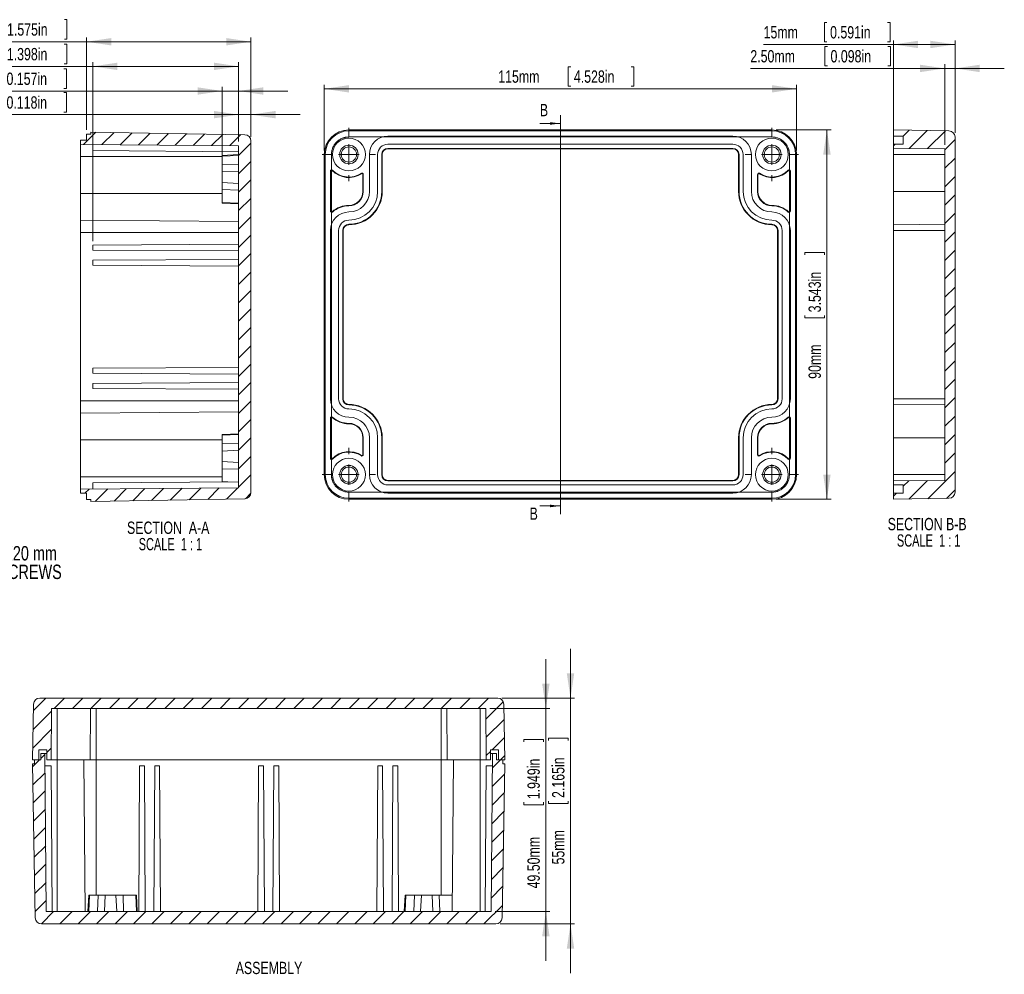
# Model space of a CAD drawing. Header units: millimetres. Extents: x 8 to 427, y 37 to 274.
# Tile 4 of 4: x 187 to 427, y 41 to 274. Entities that reach past the tile are written whole.
import ezdxf

# ---------------------------------------------------------------- set-up
doc = ezdxf.new("R2010")
doc.units = ezdxf.units.MM
doc.styles.add('SLDTEXTSTYLE1', font='TXT', dxfattribs={"width": 0.75})
doc.styles.add('SLDTEXTSTYLE3', font='TXT', dxfattribs={"width": 0.666667})
doc.dimstyles.new('SLDDIMSTYLE0', dxfattribs={"dimtxt": 3, "dimasz": 6, "dimexe": 0, "dimexo": 0.0625, "dimgap": 0.75, "dimtad": 1, "dimrnd": 1e-09, "dimzin": 12, "dimdsep": 46, "dimtxsty": 'SLDTEXTSTYLE1', "dimsah": 1, "dimcen": 0.09, "dimadec": 0, "dimazin": 3, "dimtfac": 1, "dimtofl": 0, "dimtmove": 0, "dimatfit": 3, "dimfxl": 1, "dimfrac": 2, "dimtolj": 1, "dimtzin": 12, "dimarcsym": 0})
doc.dimstyles.new('SLDDIMSTYLE1', dxfattribs={"dimtxt": 3, "dimasz": 6, "dimexe": 0, "dimexo": 0.0625, "dimgap": 0.75, "dimtad": 1, "dimrnd": 1e-09, "dimzin": 12, "dimdsep": 46, "dimtxsty": 'SLDTEXTSTYLE1', "dimsah": 1, "dimcen": 0.09, "dimadec": 0, "dimazin": 3, "dimtfac": 1, "dimtmove": 0, "dimatfit": 0, "dimfxl": 1, "dimfrac": 2, "dimtolj": 1, "dimtzin": 12, "dimarcsym": 0})
doc.dimstyles.new('SLDDIMSTYLE4', dxfattribs={"dimtxt": 3, "dimasz": 6, "dimexe": 0, "dimexo": 0.0625, "dimgap": 0.75, "dimtad": 1, "dimrnd": 1e-09, "dimzin": 4, "dimdsep": 46, "dimtxsty": 'SLDTEXTSTYLE1', "dimsah": 1, "dimcen": 0.09, "dimadec": 0, "dimazin": 1, "dimtfac": 1, "dimtofl": 0, "dimtmove": 0, "dimatfit": 3, "dimfxl": 1, "dimfrac": 2, "dimtolj": 1, "dimtzin": 12, "dimarcsym": 0})
doc.dimstyles.new('SLDDIMSTYLE5', dxfattribs={"dimtxt": 3, "dimasz": 6, "dimexe": 0, "dimexo": 0.0625, "dimgap": 0.75, "dimtad": 1, "dimrnd": 1e-09, "dimzin": 4, "dimdsep": 46, "dimtxsty": 'SLDTEXTSTYLE1', "dimsah": 1, "dimcen": 0.09, "dimadec": 0, "dimazin": 1, "dimtfac": 1, "dimtmove": 0, "dimatfit": 0, "dimfxl": 1, "dimfrac": 2, "dimtolj": 1, "dimtzin": 12, "dimarcsym": 0})

# ---------------------------------------------------------------- blocks, each defined once
blk = doc.blocks.new('SW_NOTE_0')
at = {"color": 0, "linetype": 'Continuous', "lineweight": 0, "char_height": 3.5, "attachment_point": 1, "style": 'SLDTEXTSTYLE1'}
for s, insert in [('FOUR(4) M4X20 mm', (0.54, 1.83)), ('PAN HEAD SCREWS', (0.54, -2.7))]:
    blk.add_mtext(s, dxfattribs=dict(at, insert=insert))
blk = doc.blocks.new('_D_12')
at = {"color": 7, "linetype": 'Continuous', "lineweight": 0, "transparency": 16777216}
for p, q in [((321.42, 262.12), (320.82, 262.12)), ((320.82, 262.12), (320.82, 257.36)), ((336.16, 262.12), (336.77, 262.12)), ((336.77, 262.12), (336.77, 257.36)), ((261.41, 241.75), (261.41, 257.75)), ((261.41, 256.75), (376.41, 256.75)), ((320.82, 257.36), (321.42, 257.36)), ((336.77, 257.36), (336.16, 257.36)), ((376.41, 241.75), (376.41, 257.75))]:
    blk.add_line(p, q, dxfattribs=at)
for points in [[(261.41, 256.75), (267.41, 255.85), (267.41, 257.65)], [(376.41, 256.75), (370.41, 257.65), (370.41, 255.85)]]:
    blk.add_solid(points, dxfattribs=at)
at = {"color": 7, "linetype": 'Continuous', "lineweight": 0, "transparency": 16777216, "char_height": 3, "attachment_point": 1, "style": 'SLDTEXTSTYLE1'}
for s, insert in [('4.528in', (322.19, 261.23, -17.88)), ('115mm', (303.77, 261.23, -17.88))]:
    blk.add_mtext(s, dxfattribs=dict(at, insert=insert))
blk = doc.blocks.new('_D_13')
at = {"color": 7, "linetype": 'Continuous', "lineweight": 0, "transparency": 16777216}
for p, q in [((371.41, 246.75), (384.81, 246.75)), ((383.81, 246.75), (383.81, 156.75)), ((378.44, 216.27), (378.44, 216.88)), ((378.44, 216.88), (383.2, 216.88)), ((383.2, 216.88), (383.2, 216.27)), ((378.44, 201.54), (378.44, 200.93)), ((383.2, 200.93), (383.2, 201.54)), ((378.44, 200.93), (383.2, 200.93)), ((371.41, 156.75), (384.81, 156.75))]:
    blk.add_line(p, q, dxfattribs=at)
for points in [[(383.81, 246.75), (382.91, 240.75), (384.71, 240.75)], [(383.81, 156.75), (384.71, 162.75), (382.91, 162.75)]]:
    blk.add_solid(points, dxfattribs=at)
at = {"color": 7, "linetype": 'Continuous', "lineweight": 0, "transparency": 16777216, "char_height": 3, "attachment_point": 1, "rotation": 90, "style": 'SLDTEXTSTYLE1'}
for s, insert in [('3.543in', (379.34, 202.3, -17.88)), ('90mm', (379.34, 186.1, -17.88))]:
    blk.add_mtext(s, dxfattribs=dict(at, insert=insert))
blk = doc.blocks.new('SW_CENTERMARKSYMBOL_24')
at = {"color": 0, "linetype": 'Continuous', "lineweight": 0}
for p, q in [((0, 5), (0, 6.5)), ((0, 0), (0, 2.5)), ((0, 0), (-2.5, 0)), ((0, 0), (0, -2.5)), ((0, 0), (2.5, 0)), ((5, 0), (6.5, 0)), ((-5, 0), (-6.5, 0)), ((0, -5), (0, -6.5))]:
    blk.add_line(p, q, dxfattribs=at)
blk = doc.blocks.new('SW_CENTERMARKSYMBOL_25')
at = {"color": 0, "linetype": 'Continuous', "lineweight": 0}
for p, q in [((0, 5), (0, 6.5)), ((0, 0), (0, 2.5)), ((-5, 0), (-6.5, 0)), ((0, 0), (-2.5, 0)), ((0, 0), (0, -2.5)), ((0, 0), (2.5, 0)), ((5, 0), (6.5, 0)), ((0, -5), (0, -6.5))]:
    blk.add_line(p, q, dxfattribs=at)
blk = doc.blocks.new('SW_CENTERMARKSYMBOL_26')
at = {"color": 0, "linetype": 'Continuous', "lineweight": 0}
for p, q in [((0, 5), (0, 6.5)), ((0, 0), (0, 2.5)), ((-5, 0), (-6.5, 0)), ((0, 0), (-2.5, 0)), ((0, 0), (0, -2.5)), ((0, 0), (2.5, 0)), ((5, 0), (6.5, 0)), ((0, -5), (0, -6.5))]:
    blk.add_line(p, q, dxfattribs=at)
blk = doc.blocks.new('SW_CENTERMARKSYMBOL_27')
at = {"color": 0, "linetype": 'Continuous', "lineweight": 0}
for p, q in [((0, 5), (0, 6.5)), ((0, 0), (0, 2.5)), ((0, 0), (-2.5, 0)), ((0, 0), (0, -2.5)), ((0, 0), (2.5, 0)), ((5, 0), (6.5, 0)), ((-5, 0), (-6.5, 0)), ((0, -5), (0, -6.5))]:
    blk.add_line(p, q, dxfattribs=at)
blk = doc.blocks.new('_D_14')
at = {"color": 7, "linetype": 'Continuous', "lineweight": 0, "transparency": 16777216}
for p, q in [((183.27, 261.6), (182.66, 261.6)), ((182.66, 261.6), (182.66, 256.83)), ((198.01, 261.6), (198.62, 261.6)), ((198.62, 261.6), (198.62, 256.83)), ((182.66, 256.83), (183.27, 256.83)), ((198.62, 256.83), (198.01, 256.83)), ((236.54, 234.93), (236.54, 257.22)), ((240.54, 243.89), (240.54, 257.22)), ((236.54, 256.22), (170.05, 256.22)), ((236.54, 256.22), (240.54, 256.22)), ((240.54, 256.22), (252.54, 256.22))]:
    blk.add_line(p, q, dxfattribs=at)
for points in [[(236.54, 256.22), (230.54, 257.12), (230.54, 255.32)], [(240.54, 256.22), (246.54, 255.32), (246.54, 257.12)]]:
    blk.add_solid(points, dxfattribs=at)
at = {"color": 7, "linetype": 'Continuous', "lineweight": 0, "transparency": 16777216, "char_height": 3, "attachment_point": 1, "style": 'SLDTEXTSTYLE1'}
for s, insert in [('4mm', (170.05, 260.7, -2459.4)), ('0.157in', (184.03, 260.7, -2459.4))]:
    blk.add_mtext(s, dxfattribs=dict(at, insert=insert))
blk = doc.blocks.new('_D_15')
at = {"color": 7, "linetype": 'Continuous', "lineweight": 0, "transparency": 16777216}
for p, q in [((183.39, 273.6), (182.78, 273.6)), ((182.78, 273.6), (182.78, 268.83)), ((198.12, 273.6), (198.73, 273.6)), ((198.73, 273.6), (198.73, 268.83)), ((182.78, 268.83), (183.39, 268.83)), ((198.73, 268.83), (198.12, 268.83)), ((203.54, 246.72), (203.54, 269.22)), ((243.54, 245.07), (243.54, 269.22)), ((203.54, 268.22), (167.95, 268.22)), ((203.54, 268.22), (243.54, 268.22))]:
    blk.add_line(p, q, dxfattribs=at)
for points in [[(203.54, 268.22), (209.54, 267.32), (209.54, 269.12)], [(243.54, 268.22), (237.54, 269.12), (237.54, 267.32)]]:
    blk.add_solid(points, dxfattribs=at)
at = {"color": 7, "linetype": 'Continuous', "lineweight": 0, "transparency": 16777216, "char_height": 3, "attachment_point": 1, "style": 'SLDTEXTSTYLE1'}
for s, insert in [('40mm', (167.95, 272.7, -2459.4)), ('1.575in', (184.15, 272.7, -2459.4))]:
    blk.add_mtext(s, dxfattribs=dict(at, insert=insert))
blk = doc.blocks.new('_D_16')
at = {"color": 7, "linetype": 'Continuous', "lineweight": 0, "transparency": 16777216}
for p, q in [((183.27, 255.83), (182.66, 255.83)), ((182.66, 255.83), (182.66, 251.07)), ((198.01, 255.83), (198.62, 255.83)), ((198.62, 255.83), (198.62, 251.07)), ((240.54, 250.46), (170.05, 250.46)), ((182.66, 251.07), (183.27, 251.07)), ((198.62, 251.07), (198.01, 251.07)), ((240.54, 243.89), (240.54, 251.46)), ((240.54, 250.46), (243.54, 250.46)), ((243.54, 245.07), (243.54, 251.46)), ((243.54, 250.46), (255.54, 250.46))]:
    blk.add_line(p, q, dxfattribs=at)
for points in [[(240.54, 250.46), (234.54, 251.36), (234.54, 249.56)], [(243.54, 250.46), (249.54, 249.56), (249.54, 251.36)]]:
    blk.add_solid(points, dxfattribs=at)
at = {"color": 7, "linetype": 'Continuous', "lineweight": 0, "transparency": 16777216, "char_height": 3, "attachment_point": 1, "style": 'SLDTEXTSTYLE1'}
for s, insert in [('3mm', (170.05, 254.93, -2459.4)), ('0.118in', (184.03, 254.93, -2459.4))]:
    blk.add_mtext(s, dxfattribs=dict(at, insert=insert))
blk = doc.blocks.new('_D_17')
at = {"color": 7, "linetype": 'Continuous', "lineweight": 0, "transparency": 16777216}
for p, q in [((183.35, 267.6), (182.74, 267.6)), ((182.74, 267.6), (182.74, 262.83)), ((198.08, 267.6), (198.69, 267.6)), ((198.69, 267.6), (198.69, 262.83)), ((205.04, 262.22), (162.37, 262.22)), ((182.74, 262.83), (183.35, 262.83)), ((198.69, 262.83), (198.08, 262.83)), ((205.04, 219.67), (205.04, 263.22)), ((205.04, 262.22), (240.54, 262.22)), ((240.54, 243.89), (240.54, 263.22))]:
    blk.add_line(p, q, dxfattribs=at)
for points in [[(205.04, 262.22), (211.04, 261.32), (211.04, 263.12)], [(240.54, 262.22), (234.54, 263.12), (234.54, 261.32)]]:
    blk.add_solid(points, dxfattribs=at)
at = {"color": 7, "linetype": 'Continuous', "lineweight": 0, "transparency": 16777216, "char_height": 3, "attachment_point": 1, "style": 'SLDTEXTSTYLE1'}
for s, insert in [('35.50mm', (162.37, 266.7, -2459.4)), ('1.398in', (184.11, 266.7, -2459.4))]:
    blk.add_mtext(s, dxfattribs=dict(at, insert=insert))
blk = doc.blocks.new('SW_NOTE_1')
at = {"color": 0, "linetype": 'Continuous', "lineweight": 0, "char_height": 3, "attachment_point": 2}
for s, insert, style in [('SECTION  A-A', (12.7, 3.87), 'SLDTEXTSTYLE1'), ('SCALE  1 : 1', (13.24, -0.13), 'SLDTEXTSTYLE3')]:
    blk.add_mtext(s, dxfattribs=dict(at, insert=insert, style=style))
blk = doc.blocks.new('_D_18')
at = {"color": 7, "linetype": 'Continuous', "lineweight": 0, "transparency": 16777216}
for p, q in [((383.82, 272.93), (383.21, 272.93)), ((383.21, 272.93), (383.21, 268.17)), ((398.56, 272.93), (399.17, 272.93)), ((399.17, 272.93), (399.17, 268.17)), ((400.01, 244.25), (400.01, 268.56)), ((415.01, 246.02), (415.01, 268.56)), ((400.01, 267.56), (368.39, 267.56)), ((383.21, 268.17), (383.82, 268.17)), ((399.17, 268.17), (398.56, 268.17)), ((400.01, 267.56), (415.01, 267.56))]:
    blk.add_line(p, q, dxfattribs=at)
for points in [[(400.01, 267.56), (406.01, 266.66), (406.01, 268.46)], [(415.01, 267.56), (409.01, 268.46), (409.01, 266.66)]]:
    blk.add_solid(points, dxfattribs=at)
at = {"color": 7, "linetype": 'Continuous', "lineweight": 0, "transparency": 16777216, "char_height": 3, "attachment_point": 1, "style": 'SLDTEXTSTYLE1'}
for s, insert in [('15mm', (368.39, 272.03, 2517.1)), ('0.591in', (384.58, 272.03, 2517.1))]:
    blk.add_mtext(s, dxfattribs=dict(at, insert=insert))
blk = doc.blocks.new('_D_19')
at = {"color": 7, "linetype": 'Continuous', "lineweight": 0, "transparency": 16777216}
for p, q in [((383.93, 267.09), (383.32, 267.09)), ((383.32, 267.09), (383.32, 262.33)), ((398.66, 267.09), (399.27, 267.09)), ((399.27, 267.09), (399.27, 262.33)), ((412.51, 261.72), (365.16, 261.72)), ((383.32, 262.33), (383.93, 262.33)), ((399.27, 262.33), (398.66, 262.33)), ((412.51, 243.14), (412.51, 262.72)), ((412.51, 261.72), (415.01, 261.72)), ((415.01, 246.02), (415.01, 262.72)), ((415.01, 261.72), (427.01, 261.72))]:
    blk.add_line(p, q, dxfattribs=at)
for points in [[(412.51, 261.72), (406.51, 262.62), (406.51, 260.82)], [(415.01, 261.72), (421.01, 260.82), (421.01, 262.62)]]:
    blk.add_solid(points, dxfattribs=at)
at = {"color": 7, "linetype": 'Continuous', "lineweight": 0, "transparency": 16777216, "char_height": 3, "attachment_point": 1, "style": 'SLDTEXTSTYLE1'}
for s, insert in [('2.50mm', (365.16, 266.19, 2517.1)), ('0.098in', (384.69, 266.19, 2517.1))]:
    blk.add_mtext(s, dxfattribs=dict(at, insert=insert))
blk = doc.blocks.new('SW_NOTE_2')
at = {"color": 0, "linetype": 'Continuous', "lineweight": 0, "char_height": 3, "attachment_point": 2}
for s, insert, style in [('SECTION B-B', (11.67, 3.87), 'SLDTEXTSTYLE1'), ('SCALE  1 : 1', (12.03, -0.13), 'SLDTEXTSTYLE3')]:
    blk.add_mtext(s, dxfattribs=dict(at, insert=insert, style=style))
blk = doc.blocks.new('_D_20')
at = {"color": 7, "linetype": 'Continuous', "lineweight": 0, "transparency": 16777216}
for p, q in [((321.37, 108.31), (321.37, 120.31)), ((304.63, 108.31), (322.37, 108.31)), ((321.37, 108.31), (321.37, 53.31)), ((316, 97.97), (316, 98.58)), ((316, 98.58), (320.76, 98.58)), ((320.76, 98.58), (320.76, 97.97)), ((316, 83.23), (316, 82.62)), ((316, 82.62), (320.76, 82.62)), ((320.76, 82.62), (320.76, 83.23)), ((304.21, 53.31), (322.37, 53.31)), ((321.37, 53.31), (321.37, 41.31))]:
    blk.add_line(p, q, dxfattribs=at)
for points in [[(321.37, 108.31), (322.27, 114.31), (320.47, 114.31)], [(321.37, 53.31), (320.47, 47.31), (322.27, 47.31)]]:
    blk.add_solid(points, dxfattribs=at)
at = {"color": 7, "linetype": 'Continuous', "lineweight": 0, "transparency": 16777216, "char_height": 3, "attachment_point": 1, "rotation": 90, "style": 'SLDTEXTSTYLE1'}
for s, insert in [('2.165in', (316.89, 83.99, -874.87)), ('55mm', (316.89, 67.79, -874.87))]:
    blk.add_mtext(s, dxfattribs=dict(at, insert=insert))
blk = doc.blocks.new('_D_21')
at = {"color": 7, "linetype": 'Continuous', "lineweight": 0, "transparency": 16777216}
for p, q in [((315.37, 105.81), (315.37, 117.81)), ((301.76, 105.81), (316.37, 105.81)), ((315.37, 105.81), (315.37, 56.31)), ((310, 97.66), (310, 98.27)), ((310, 98.27), (314.76, 98.27)), ((314.76, 98.27), (314.76, 97.66)), ((310, 82.93), (310, 82.32)), ((310, 82.32), (314.76, 82.32)), ((314.76, 82.32), (314.76, 82.93)), ((303.03, 56.31), (316.37, 56.31)), ((315.37, 56.31), (315.37, 44.31))]:
    blk.add_line(p, q, dxfattribs=at)
for points in [[(315.37, 105.81), (316.27, 111.81), (314.47, 111.81)], [(315.37, 56.31), (314.47, 50.31), (316.27, 50.31)]]:
    blk.add_solid(points, dxfattribs=at)
at = {"color": 7, "linetype": 'Continuous', "lineweight": 0, "transparency": 16777216, "char_height": 3, "attachment_point": 1, "rotation": 90, "style": 'SLDTEXTSTYLE1'}
for s, insert in [('1.949in', (310.89, 83.69, -874.87)), ('49.50mm', (310.89, 61.95, -874.87))]:
    blk.add_mtext(s, dxfattribs=dict(at, insert=insert))

msp = doc.modelspace()

# ---------------------------------------------------------------- hatches: boundary and pattern name
at = {"linetype": 'Continuous', "lineweight": 0}
h = msp.add_hatch(dxfattribs=at)
h.set_pattern_fill('ANSI31', style=0)
edge = h.paths.add_edge_path(flags=0)
edge.add_line((240.541, 242.888), (240.541, 159.56))
edge.add_line((240.541, 159.56), (202.041, 159.224))
edge.add_line((202.041, 159.224), (202.041, 158.224))
edge.add_line((202.041, 158.224), (203.541, 158.224))
edge.add_line((203.541, 158.224), (203.541, 156.724))
edge.add_line((203.541, 156.724), (204.541, 156.724))
edge.add_line((204.541, 156.724), (204.541, 156.224))
edge.add_line((204.541, 156.224), (242.067, 156.879))
edge.add_arc((242.041, 158.379), 1.5, 271, 360)
edge.add_line((243.541, 158.379), (243.541, 244.069))
edge.add_arc((242.041, 244.069), 1.5, 0, 89)
edge.add_line((242.067, 245.569), (204.541, 246.224))
edge.add_line((204.541, 246.224), (204.541, 245.724))
edge.add_line((204.541, 245.724), (203.541, 245.724))
edge.add_line((203.541, 245.724), (203.541, 244.224))
edge.add_line((203.541, 244.224), (202.041, 244.224))
edge.add_line((202.041, 244.224), (202.041, 243.224))
edge.add_line((202.041, 243.224), (240.541, 242.888))
h = msp.add_hatch(dxfattribs=at)
h.set_pattern_fill('ANSI31', style=0)
edge = h.paths.add_edge_path(flags=0)
edge.add_line((412.505, 242.143), (412.505, 161.361))
edge.add_line((412.505, 161.361), (400.005, 161.252))
edge.add_line((400.005, 161.252), (400.005, 160.252))
edge.add_line((400.005, 160.252), (402.405, 160.252))
edge.add_line((402.405, 160.252), (402.405, 158.252))
edge.add_line((402.405, 158.252), (400.005, 158.252))
edge.add_line((400.005, 158.252), (400.005, 156.752))
edge.add_line((400.005, 156.752), (413.531, 156.988))
edge.add_arc((413.505, 158.488), 1.5, 271, 360)
edge.add_line((415.005, 158.488), (415.005, 245.016))
edge.add_arc((413.505, 245.016), 1.5, 0, 89)
edge.add_line((413.531, 246.516), (400.005, 246.752))
edge.add_line((400.005, 246.752), (400.005, 245.252))
edge.add_line((400.005, 245.252), (402.405, 245.252))
edge.add_line((402.405, 245.252), (402.405, 243.252))
edge.add_line((402.405, 243.252), (400.005, 243.252))
edge.add_line((400.005, 243.252), (400.005, 242.252))
edge.add_line((400.005, 242.252), (412.505, 242.143))
h = msp.add_hatch(dxfattribs=at)
h.set_pattern_fill('ANSI31', style=0)
edge = h.paths.add_edge_path(flags=0)
edge.add_line((194.87, 93.314), (194.979, 105.814))
edge.add_line((194.979, 105.814), (300.761, 105.814))
edge.add_line((300.761, 105.814), (300.87, 93.314))
edge.add_line((300.87, 93.314), (301.87, 93.314))
edge.add_line((301.87, 93.314), (301.87, 95.714))
edge.add_line((301.87, 95.714), (303.87, 95.714))
edge.add_line((303.87, 95.714), (303.87, 93.314))
edge.add_line((303.87, 93.314), (305.37, 93.314))
edge.add_line((305.37, 93.314), (305.134, 106.841))
edge.add_arc((303.634, 106.814), 1.5, 1, 90)
edge.add_line((303.634, 108.314), (192.106, 108.314))
edge.add_arc((192.106, 106.814), 1.5, 90, 179)
edge.add_line((190.606, 106.841), (190.37, 93.314))
edge.add_line((190.37, 93.314), (191.87, 93.314))
edge.add_line((191.87, 93.314), (191.87, 95.714))
edge.add_line((191.87, 95.714), (193.87, 95.714))
edge.add_line((193.87, 95.714), (193.87, 93.314))
edge.add_line((193.87, 93.314), (194.87, 93.314))
h = msp.add_hatch(dxfattribs=at)
h.set_pattern_fill('ANSI31', style=0)
edge = h.paths.add_edge_path(flags=0)
edge.add_line((302.034, 56.314), (193.706, 56.314))
edge.add_line((193.706, 56.314), (193.37, 94.814))
edge.add_line((193.37, 94.814), (192.37, 94.814))
edge.add_line((192.37, 94.814), (192.37, 93.314))
edge.add_line((192.37, 93.314), (190.87, 93.314))
edge.add_line((190.87, 93.314), (190.87, 92.314))
edge.add_line((190.87, 92.314), (190.37, 92.314))
edge.add_line((190.37, 92.314), (191.025, 54.788))
edge.add_arc((192.524, 54.814), 1.5, 181, 270)
edge.add_line((192.524, 53.314), (303.215, 53.314))
edge.add_arc((303.215, 54.814), 1.5, 270, 359)
edge.add_line((304.715, 54.788), (305.37, 92.314))
edge.add_line((305.37, 92.314), (304.87, 92.314))
edge.add_line((304.87, 92.314), (304.87, 93.314))
edge.add_line((304.87, 93.314), (303.37, 93.314))
edge.add_line((303.37, 93.314), (303.37, 94.814))
edge.add_line((303.37, 94.814), (302.37, 94.814))
edge.add_line((302.37, 94.814), (302.034, 56.314))

# ---------------------------------------------------------------- linework, layer by layer
at = {"color": 7, "linetype": 'Continuous', "lineweight": 0}
for p, q in [((318.907, 250.311), (318.907, 153.131)), ((313.907, 248.311), (318.907, 248.311)), ((313.907, 155.131), (318.907, 155.131))]:
    msp.add_line(p, q, dxfattribs=at)
at = {"color": 7, "linetype": 'Continuous', "lineweight": 15}
for p, q in [((203.541, 244.224), (203.541, 245.724)), ((203.541, 245.724), (204.541, 245.724)), ((204.541, 245.724), (204.541, 246.224)), ((204.541, 246.224), (242.067, 245.569)), ((370.406, 246.752), (267.406, 246.752)), ((267.406, 246.516), (267.406, 246.752)), ((370.406, 246.516), (267.406, 246.516)), ((267.406, 245.016), (267.406, 246.516)), ((370.406, 245.016), (267.406, 245.016)), ((276.906, 245.252), (360.907, 245.252)), ((370.406, 246.516), (370.406, 246.752)), ((370.406, 245.016), (370.406, 246.516)), ((400.005, 245.252), (400.005, 246.752)), ((413.531, 246.516), (400.005, 246.752)), ((402.405, 245.252), (400.005, 245.252)), ((400.005, 245.252), (400.005, 243.252)), ((402.405, 243.252), (402.405, 245.252)), ((415.005, 158.488), (415.005, 245.016)), ((202.041, 243.224), (202.041, 244.224)), ((202.041, 244.224), (203.541, 244.224)), ((202.041, 243.224), (240.541, 242.888)), ((202.041, 240.224), (202.041, 243.224)), ((205.041, 241.724), (205.041, 243.198)), ((240.541, 159.56), (240.541, 242.888)), ((243.541, 158.378), (243.541, 244.069)), ((360.907, 243.252), (276.906, 243.252)), ((276.906, 242.252), (276.906, 242.143)), ((276.906, 242.252), (360.907, 242.252)), ((360.907, 242.252), (360.907, 242.143)), ((400.005, 242.252), (400.005, 243.252)), ((402.405, 243.252), (400.005, 243.252)), ((412.505, 242.143), (400.005, 242.252)), ((400.005, 242.252), (400.005, 240.752)), ((202.041, 231.224), (202.041, 240.224)), ((205.041, 241.724), (240.541, 241.414)), ((240.541, 240.724), (236.541, 240.514)), ((240.541, 240.515), (236.541, 240.354)), ((236.541, 240.514), (236.541, 240.354)), ((236.541, 240.354), (236.541, 238.251)), ((261.406, 240.752), (261.406, 162.752)), ((261.643, 240.752), (261.406, 240.752)), ((261.643, 240.752), (261.643, 162.752)), ((263.142, 240.752), (261.643, 240.752)), ((263.142, 240.752), (263.142, 162.752)), ((272.407, 231.752), (272.407, 240.752)), ((274.406, 240.752), (274.406, 231.752)), ((275.407, 231.752), (275.407, 240.752)), ((275.407, 240.752), (275.516, 240.752)), ((275.516, 231.752), (275.516, 240.752)), ((276.906, 242.143), (360.907, 242.143)), ((362.298, 240.752), (362.298, 231.752)), ((362.406, 240.752), (362.298, 240.752)), ((362.406, 240.752), (362.406, 231.752)), ((363.406, 231.752), (363.406, 240.752)), ((365.407, 240.752), (365.407, 231.752)), ((374.671, 240.752), (376.17, 240.752)), ((374.671, 162.752), (374.671, 240.752)), ((376.17, 240.752), (376.406, 240.752)), ((376.17, 162.752), (376.17, 240.752)), ((376.406, 162.752), (376.406, 240.752)), ((400.005, 240.752), (412.505, 240.752)), ((400.005, 240.752), (400.005, 231.752)), ((412.505, 161.361), (412.505, 242.143)), ((236.54, 237.474), (236.54, 232.974)), ((240.541, 238.386), (236.541, 238.251)), ((236.541, 238.251), (236.541, 236.514)), ((240.541, 236.724), (236.541, 236.514)), ((236.541, 236.514), (236.541, 233.933)), ((263.016, 236.752), (262.907, 236.752)), ((262.907, 226.948), (262.907, 236.752)), ((263.016, 226.948), (263.016, 236.752)), ((263.424, 236.959), (263.345, 236.883)), ((270.501, 236.074), (270.441, 236.165)), ((270.906, 235.914), (270.797, 235.914)), ((270.797, 235.914), (270.797, 231.752)), ((270.906, 235.914), (270.906, 231.752)), ((367.016, 235.914), (366.906, 235.914)), ((366.906, 231.752), (366.906, 235.914)), ((367.016, 231.752), (367.016, 235.914)), ((367.372, 236.165), (367.312, 236.074)), ((374.468, 236.883), (374.389, 236.959)), ((374.907, 236.752), (374.797, 236.752)), ((374.797, 236.752), (374.797, 226.948)), ((374.907, 236.752), (374.907, 226.948)), ((236.541, 233.933), (240.541, 233.724)), ((236.541, 233.933), (236.541, 232.197)), ((202.041, 224.724), (202.041, 231.224)), ((240.541, 232.061), (236.541, 232.197)), ((236.541, 232.197), (236.541, 229.067)), ((270.906, 231.752), (270.797, 231.752)), ((275.407, 231.752), (275.516, 231.752)), ((362.406, 231.752), (362.298, 231.752)), ((366.906, 231.752), (367.016, 231.752)), ((400.005, 231.752), (412.505, 231.752)), ((400.005, 231.752), (400.005, 223.752)), ((240.541, 228.899), (236.541, 229.067)), ((236.541, 229.067), (236.541, 228.933)), ((236.541, 228.933), (240.541, 228.724)), ((267.406, 228.252), (267.406, 228.361)), ((370.406, 228.252), (370.406, 228.361)), ((262.907, 226.948), (263.016, 226.948)), ((263.334, 226.805), (263.407, 226.724)), ((374.407, 226.724), (374.479, 226.805)), ((374.797, 226.948), (374.907, 226.948)), ((240.541, 224.388), (202.041, 224.724)), ((202.041, 221.724), (202.041, 224.724)), ((267.406, 223.752), (267.406, 223.643)), ((370.406, 223.752), (370.406, 223.643)), ((400.005, 223.752), (412.505, 223.643)), ((400.005, 223.752), (400.005, 222.252)), ((240.541, 221.724), (202.041, 221.724)), ((202.041, 180.724), (202.041, 221.724)), ((262.907, 181.252), (262.907, 222.252)), ((264.906, 222.252), (264.906, 181.252)), ((265.907, 181.252), (265.907, 222.252)), ((265.907, 222.252), (266.016, 222.252)), ((266.016, 181.252), (266.016, 222.252)), ((371.797, 222.252), (371.797, 181.252)), ((371.907, 222.252), (371.797, 222.252)), ((371.907, 222.252), (371.907, 181.252)), ((372.906, 181.252), (372.906, 222.252)), ((374.907, 222.252), (374.907, 181.252)), ((400.005, 222.252), (412.505, 222.252)), ((400.005, 222.252), (400.005, 181.252)), ((205.041, 218.674), (240.541, 218.874)), ((205.041, 217.474), (205.041, 218.674)), ((240.541, 217.274), (205.041, 217.474)), ((205.041, 214.974), (240.541, 215.174)), ((205.041, 213.774), (205.041, 214.974)), ((240.541, 213.574), (205.041, 213.774)), ((205.041, 188.674), (240.541, 188.874)), ((205.041, 187.474), (205.041, 188.674)), ((240.541, 187.274), (205.041, 187.474)), ((205.041, 184.974), (240.541, 185.174)), ((205.041, 183.774), (205.041, 184.974)), ((240.541, 183.574), (205.041, 183.774)), ((240.541, 180.724), (202.041, 180.724)), ((202.041, 177.724), (202.041, 180.724)), ((266.016, 181.252), (265.907, 181.252)), ((267.406, 179.752), (267.406, 179.861)), ((370.406, 179.752), (370.406, 179.861)), ((371.907, 181.252), (371.797, 181.252)), ((400.005, 181.252), (412.505, 181.252)), ((400.005, 181.252), (400.005, 179.752)), ((400.005, 179.752), (412.505, 179.861)), ((240.541, 178.06), (202.041, 177.724)), ((202.041, 171.224), (202.041, 177.724)), ((400.005, 179.752), (400.005, 171.752)), ((263.016, 176.556), (262.907, 176.556)), ((262.907, 166.752), (262.907, 176.556)), ((263.016, 166.752), (263.016, 176.556)), ((263.407, 176.78), (263.334, 176.698)), ((267.406, 175.252), (267.406, 175.143)), ((370.406, 175.252), (370.406, 175.143)), ((374.479, 176.698), (374.407, 176.78)), ((374.907, 176.556), (374.797, 176.556)), ((374.797, 176.556), (374.797, 166.752)), ((374.907, 176.556), (374.907, 166.752)), ((240.541, 172.724), (236.541, 172.514)), ((202.041, 162.224), (202.041, 171.224)), ((240.541, 172.515), (236.541, 172.354)), ((236.541, 172.514), (236.541, 172.354)), ((236.541, 172.354), (236.541, 170.251)), ((240.541, 170.386), (236.541, 170.251)), ((236.541, 170.251), (236.541, 168.514)), ((270.797, 171.752), (270.797, 167.589)), ((270.906, 171.752), (270.797, 171.752)), ((270.906, 171.752), (270.906, 167.589)), ((272.407, 162.752), (272.407, 171.752)), ((274.406, 171.752), (274.406, 162.752)), ((275.407, 162.752), (275.407, 171.752)), ((275.407, 171.752), (275.516, 171.752)), ((275.516, 162.752), (275.516, 171.752)), ((362.298, 171.752), (362.298, 162.752)), ((362.406, 171.752), (362.298, 171.752)), ((362.406, 171.752), (362.406, 162.752)), ((363.406, 162.752), (363.406, 171.752)), ((365.407, 171.752), (365.407, 162.752)), ((366.906, 167.589), (366.906, 171.752)), ((366.906, 171.752), (367.016, 171.752)), ((367.016, 167.589), (367.016, 171.752)), ((400.005, 171.752), (412.505, 171.752)), ((400.005, 171.752), (400.005, 162.752)), ((236.54, 169.474), (236.54, 164.974)), ((240.541, 168.724), (236.541, 168.514)), ((236.541, 168.514), (236.541, 165.933)), ((236.541, 165.933), (240.541, 165.724)), ((236.541, 165.933), (236.541, 164.197)), ((262.907, 166.752), (263.016, 166.752)), ((263.345, 166.62), (263.424, 166.545)), ((270.441, 167.339), (270.501, 167.43)), ((270.797, 167.589), (270.906, 167.589)), ((366.906, 167.589), (367.016, 167.589)), ((367.312, 167.43), (367.372, 167.339)), ((374.389, 166.545), (374.468, 166.62)), ((374.797, 166.752), (374.907, 166.752)), ((240.541, 164.061), (236.541, 164.197)), ((236.541, 164.197), (236.541, 161.067)), ((202.041, 159.224), (202.041, 162.224)), ((240.541, 161.034), (205.041, 160.724)), ((205.041, 160.724), (205.041, 159.25)), ((237.892, 161.01), (236.541, 161.067)), ((236.541, 161.067), (236.541, 160.999)), ((261.406, 162.752), (261.643, 162.752)), ((261.643, 162.752), (263.142, 162.752)), ((275.407, 162.752), (275.516, 162.752)), ((360.907, 161.361), (276.906, 161.361)), ((276.906, 161.252), (276.906, 161.361)), ((360.907, 161.252), (276.906, 161.252)), ((360.907, 161.252), (360.907, 161.361)), ((362.406, 162.752), (362.298, 162.752)), ((374.671, 162.752), (376.17, 162.752)), ((376.17, 162.752), (376.406, 162.752)), ((400.005, 162.752), (412.505, 162.752)), ((400.005, 162.752), (400.005, 161.252)), ((400.005, 161.252), (412.505, 161.361)), ((400.005, 160.252), (400.005, 161.252)), ((240.541, 159.56), (202.041, 159.224)), ((202.041, 158.224), (202.041, 159.224)), ((267.406, 158.488), (267.406, 156.988)), ((267.406, 158.488), (370.406, 158.488)), ((276.906, 160.252), (360.907, 160.252)), ((360.907, 158.252), (276.906, 158.252)), ((370.406, 158.488), (370.406, 156.988)), ((400.005, 160.252), (402.405, 160.252)), ((400.005, 160.252), (400.005, 158.252)), ((400.005, 156.752), (400.005, 158.252)), ((400.005, 158.252), (402.405, 158.252)), ((402.405, 158.252), (402.405, 160.252)), ((203.541, 158.224), (202.041, 158.224)), ((203.541, 156.724), (203.541, 158.224)), ((204.541, 156.724), (203.541, 156.724)), ((242.067, 156.879), (204.541, 156.224)), ((204.541, 156.224), (204.541, 156.724)), ((267.406, 156.988), (267.406, 156.752)), ((267.406, 156.988), (370.406, 156.988)), ((267.406, 156.752), (370.406, 156.752)), ((370.406, 156.988), (370.406, 156.752)), ((400.005, 156.752), (413.531, 156.988)), ((192.106, 108.314), (303.634, 108.314)), ((190.37, 93.314), (190.606, 106.841)), ((194.87, 93.314), (194.979, 105.814)), ((194.979, 105.814), (300.761, 105.814)), ((196.37, 93.314), (196.37, 105.814)), ((204.37, 93.314), (204.479, 105.814)), ((205.87, 93.314), (205.87, 105.814)), ((289.87, 93.314), (289.87, 105.814)), ((291.37, 93.314), (291.261, 105.814)), ((299.37, 93.314), (299.37, 105.814)), ((300.761, 105.814), (300.87, 93.314)), ((305.134, 106.841), (305.37, 93.314)), ((191.87, 95.714), (193.87, 95.714)), ((191.87, 93.314), (191.87, 95.714)), ((192.37, 93.314), (192.37, 94.814)), ((192.37, 94.814), (193.37, 94.814)), ((193.706, 56.314), (193.37, 94.814)), ((193.37, 94.814), (193.87, 94.814)), ((193.87, 93.314), (193.87, 95.714)), ((301.87, 95.714), (301.87, 93.314)), ((301.87, 95.714), (303.87, 95.714)), ((301.87, 94.814), (302.37, 94.814)), ((302.37, 94.814), (302.034, 56.314)), ((302.37, 94.814), (303.37, 94.814)), ((303.37, 94.814), (303.37, 93.314)), ((303.87, 95.714), (303.87, 93.314)), ((190.37, 93.314), (191.87, 93.314)), ((190.37, 92.314), (190.87, 92.314)), ((191.025, 54.788), (190.37, 92.314)), ((190.87, 92.314), (190.87, 93.314)), ((190.87, 93.314), (192.37, 93.314)), ((194.87, 91.814), (193.396, 91.814)), ((193.87, 93.314), (194.87, 93.314)), ((194.87, 93.314), (196.37, 93.314)), ((195.179, 56.314), (194.87, 91.814)), ((196.37, 93.314), (204.37, 93.314)), ((203.206, 56.314), (202.883, 93.314)), ((204.37, 93.314), (205.87, 93.314)), ((205.87, 93.314), (289.87, 93.314)), ((216.22, 56.314), (216.42, 91.814)), ((216.42, 91.814), (217.62, 91.814)), ((217.62, 91.814), (217.82, 56.314)), ((219.92, 56.314), (220.12, 91.814)), ((220.12, 91.814), (221.32, 91.814)), ((221.32, 91.814), (221.52, 56.314)), ((245.22, 56.314), (245.42, 91.814)), ((245.42, 91.814), (246.62, 91.814)), ((246.62, 91.814), (246.82, 56.314)), ((248.92, 56.314), (249.12, 91.814)), ((249.12, 91.814), (250.32, 91.814)), ((250.32, 91.814), (250.52, 56.314)), ((274.22, 56.314), (274.42, 91.814)), ((274.42, 91.814), (275.62, 91.814)), ((275.62, 91.814), (275.82, 56.314)), ((277.92, 56.314), (278.12, 91.814)), ((278.12, 91.814), (279.32, 91.814)), ((279.32, 91.814), (279.52, 56.314)), ((289.87, 93.314), (291.37, 93.314)), ((291.37, 93.314), (299.37, 93.314)), ((292.534, 56.314), (292.857, 93.314)), ((299.37, 93.314), (300.87, 93.314)), ((300.87, 91.814), (300.56, 56.314)), ((300.87, 93.314), (301.87, 93.314)), ((300.87, 91.814), (302.344, 91.814)), ((303.37, 93.314), (304.87, 93.314)), ((303.87, 93.314), (305.37, 93.314)), ((305.37, 92.314), (304.715, 54.788)), ((304.87, 93.314), (304.87, 92.314)), ((304.87, 92.314), (305.37, 92.314)), ((204.079, 60.314), (203.87, 56.314)), ((204.078, 56.314), (204.239, 60.314)), ((204.239, 60.314), (204.079, 60.314)), ((206.343, 60.314), (204.239, 60.314)), ((206.208, 56.314), (206.343, 60.314)), ((208.079, 60.314), (206.343, 60.314)), ((207.12, 60.315), (207.12, 60.314)), ((209.37, 60.315), (207.12, 60.315)), ((207.87, 56.314), (208.079, 60.314)), ((210.66, 60.314), (208.079, 60.314)), ((211.62, 60.315), (209.37, 60.315)), ((210.87, 56.314), (210.66, 60.314)), ((212.396, 60.314), (210.66, 60.314)), ((211.62, 60.314), (211.62, 60.315)), ((212.532, 56.314), (212.396, 60.314)), ((215.526, 60.314), (212.396, 60.314)), ((215.526, 60.314), (215.694, 56.314)), ((215.66, 60.314), (215.526, 60.314)), ((215.87, 56.314), (215.66, 60.314)), ((281.079, 60.314), (280.87, 56.314)), ((281.078, 56.314), (281.239, 60.314)), ((281.079, 60.314), (281.239, 60.314)), ((281.239, 60.314), (283.343, 60.314)), ((283.207, 56.314), (283.343, 60.314)), ((283.343, 60.314), (285.079, 60.314)), ((284.12, 60.315), (284.12, 60.314)), ((286.37, 60.315), (284.12, 60.315)), ((284.87, 56.314), (285.079, 60.314)), ((285.079, 60.314), (287.66, 60.314)), ((288.62, 60.315), (286.37, 60.315)), ((287.87, 56.314), (287.66, 60.314)), ((287.66, 60.314), (289.397, 60.314)), ((288.62, 60.314), (288.62, 60.315)), ((289.397, 60.314), (289.532, 56.314)), ((289.397, 60.314), (292.526, 60.314)), ((292.526, 60.314), (292.561, 59.487)), ((292.526, 60.314), (292.569, 60.314)), ((193.706, 56.314), (302.034, 56.314)), ((192.524, 53.314), (303.215, 53.314))]:
    msp.add_line(p, q, dxfattribs=at)
at = {"color": 8, "linetype": 'Continuous', "lineweight": 15}
for p, q in [((236.541, 240.224), (202.041, 240.224)), ((236.541, 231.224), (202.041, 231.224)), ((236.541, 171.224), (202.041, 171.224)), ((236.541, 162.224), (202.041, 162.224)), ((196.37, 56.314), (196.37, 93.314)), ((205.87, 60.314), (205.87, 93.314)), ((289.87, 60.314), (289.87, 93.314)), ((299.37, 56.314), (299.37, 93.314))]:
    msp.add_line(p, q, dxfattribs=at)
at = {"color": 7, "linetype": 'Continuous', "lineweight": 15}
for centre, radius in [((267.407, 240.752), 4), ((267.407, 240.752), 4), ((370.407, 240.752), 4), ((370.407, 240.752), 4), ((267.407, 240.752), 2.25), ((267.407, 240.752), 2.25), ((267.407, 240.752), 2.25), ((267.407, 240.752), 2.25), ((267.407, 240.752), 1.85), ((267.407, 240.752), 1.85), ((370.407, 240.752), 2.25), ((370.407, 240.752), 2.25), ((370.407, 240.752), 2.25), ((370.407, 240.752), 2.25), ((370.407, 240.752), 1.85), ((370.407, 240.752), 1.85), ((267.407, 162.752), 4), ((267.407, 162.752), 4), ((370.407, 162.752), 4), ((370.407, 162.752), 4), ((267.407, 162.752), 2.25), ((267.407, 162.752), 2.25), ((267.407, 162.752), 2.25), ((267.407, 162.752), 2.25), ((267.407, 162.752), 1.85), ((267.407, 162.752), 1.85), ((370.407, 162.752), 2.25), ((370.407, 162.752), 2.25), ((370.407, 162.752), 2.25), ((370.407, 162.752), 2.25), ((370.407, 162.752), 1.85), ((370.407, 162.752), 1.85)]:
    msp.add_circle(centre, radius, dxfattribs=at)
for centre, radius, start, end in [((242.041, 244.069), 1.5, 0, 89), ((267.407, 240.752), 6, 90, 180), ((267.407, 240.752), 5.764, 90, 180), ((276.907, 240.752), 4.5, 90, 180), ((276.907, 240.752), 4.5, 90, 180), ((360.907, 240.752), 4.5, 0, 90), ((360.907, 240.752), 4.5, 0, 90), ((370.407, 240.752), 6, 0, 90), ((370.407, 240.752), 5.764, 0, 90), ((413.505, 245.016), 1.5, 0, 89), ((276.907, 240.752), 2.5, 90, 180), ((276.907, 240.752), 2.5, 90, 180), ((276.907, 240.752), 1.5, 90, 180), ((360.907, 240.752), 2.5, 0, 90), ((360.907, 240.752), 2.5, 0, 90), ((360.907, 240.752), 1.5, 0, 90), ((276.907, 240.752), 1.391, 90, 180), ((360.907, 240.752), 1.391, 0, 90), ((263.207, 236.752), 0.3, 43.60282, 180), ((263.207, 236.752), 0.191, 43.60282, 180), ((267.407, 240.752), 5.609, 223.60282, 303.48538), ((267.407, 240.752), 5.5, 223.60282, 303.48538), ((270.607, 235.914), 0.3, 360, 123.48538), ((270.607, 235.914), 0.191, 360, 123.48538), ((367.207, 235.914), 0.3, 56.51462, 180), ((367.207, 235.914), 0.191, 56.51462, 180), ((370.407, 240.752), 5.609, 236.51462, 316.39718), ((370.407, 240.752), 5.5, 236.51462, 316.39718), ((374.607, 236.752), 0.3, 360, 136.39718), ((374.607, 236.752), 0.191, 360, 136.39718), ((267.407, 231.752), 8.109, 270, 0), ((267.407, 231.752), 8, 270, 0), ((267.407, 231.752), 7, 270, 0), ((267.407, 231.752), 7, 270, 0), ((267.407, 231.752), 3.391, 270, 0), ((267.407, 231.752), 5, 270, 0), ((267.407, 231.752), 3.5, 270, 360), ((267.407, 231.752), 5, 270, 0), ((370.407, 231.752), 8.109, 180, 270), ((370.407, 231.752), 8, 180, 270), ((370.407, 231.752), 7, 180, 270), ((370.407, 231.752), 7, 180, 270), ((370.407, 231.752), 5, 180, 270), ((370.407, 231.752), 5, 180, 270), ((370.407, 231.752), 3.5, 180, 270), ((370.407, 231.752), 3.391, 180, 270), ((267.407, 222.252), 6.109, 90, 131.81031), ((267.407, 222.252), 6, 90, 131.81031), ((370.407, 222.252), 6.109, 48.18969, 90), ((370.407, 222.252), 6, 48.18969, 90), ((263.207, 226.948), 0.3, 180, 311.81031), ((267.407, 222.252), 4.5, 90, 180), ((267.407, 222.252), 4.5, 90, 180), ((263.207, 226.948), 0.191, 180, 311.81031), ((370.407, 222.252), 4.5, 0, 90), ((370.407, 222.252), 4.5, 0, 90), ((374.607, 226.948), 0.3, 228.18969, 0), ((374.607, 226.948), 0.191, 228.18969, 0), ((267.407, 222.252), 2.5, 90, 180), ((267.407, 222.252), 2.5, 90, 180), ((267.407, 222.252), 1.5, 90, 180), ((267.407, 222.252), 1.391, 90, 180), ((370.407, 222.252), 2.5, 0, 90), ((370.407, 222.252), 2.5, 0, 90), ((370.407, 222.252), 1.5, 0, 90), ((370.407, 222.252), 1.391, 0, 90), ((267.407, 181.252), 4.5, 180, 270), ((267.407, 181.252), 4.5, 180, 270), ((267.407, 181.252), 2.5, 180, 270), ((267.407, 181.252), 2.5, 180, 270), ((267.407, 181.252), 1.5, 180, 270), ((267.407, 181.252), 1.391, 180, 270), ((267.407, 171.752), 8.109, 0, 90), ((370.407, 171.752), 8.109, 90, 180), ((370.407, 181.252), 1.391, 270, 0), ((370.407, 181.252), 1.5, 270, 0), ((370.407, 181.252), 2.5, 270, 0), ((370.407, 181.252), 2.5, 270, 0), ((370.407, 181.252), 4.5, 270, 0), ((370.407, 181.252), 4.5, 270, 0), ((267.407, 171.752), 8, 0, 90), ((267.407, 171.752), 7, 0, 90), ((267.407, 171.752), 7, 0, 90), ((370.407, 171.752), 8, 90, 180), ((370.407, 171.752), 7, 90, 180), ((370.407, 171.752), 7, 90, 180), ((263.207, 176.556), 0.3, 48.18969, 180), ((263.207, 176.556), 0.191, 48.18969, 180), ((267.407, 181.252), 6.109, 228.18969, 270), ((267.407, 181.252), 6, 228.18969, 270), ((267.407, 171.752), 5, 0, 90), ((267.407, 171.752), 5, 0, 90), ((267.407, 171.752), 3.5, 0, 90), ((267.407, 171.752), 3.391, 0, 90), ((370.407, 171.752), 5, 90, 180), ((370.407, 171.752), 5, 90, 180), ((370.407, 171.752), 3.5, 90, 180), ((370.407, 171.752), 3.391, 90, 180), ((370.407, 181.252), 6, 270, 311.81031), ((370.407, 181.252), 6.109, 270, 311.81031), ((374.607, 176.556), 0.3, 360, 131.81031), ((374.607, 176.556), 0.191, 360, 131.81031), ((267.407, 162.752), 5.609, 56.51462, 136.39718), ((267.407, 162.752), 5.5, 56.51462, 136.39718), ((370.407, 162.752), 5.609, 43.60282, 123.48538), ((370.407, 162.752), 5.5, 43.60282, 123.48538), ((263.207, 166.752), 0.3, 180, 316.39718), ((263.207, 166.752), 0.191, 180, 316.39718), ((270.607, 167.589), 0.3, 236.51462, 0), ((270.607, 167.589), 0.191, 236.51462, 0), ((367.207, 167.589), 0.3, 180, 303.48538), ((367.207, 167.589), 0.191, 180, 303.48538), ((374.607, 166.752), 0.3, 223.60282, 0), ((374.607, 166.752), 0.191, 223.60282, 0), ((267.407, 162.752), 6, 180, 270), ((267.407, 162.752), 5.764, 180, 270), ((276.907, 162.752), 4.5, 180, 270), ((276.907, 162.752), 4.5, 180, 270), ((276.907, 162.752), 2.5, 180, 270), ((276.907, 162.752), 2.5, 180, 270), ((276.907, 162.752), 1.5, 180, 270), ((276.907, 162.752), 1.391, 180, 270), ((360.907, 162.752), 1.391, 270, 0), ((360.907, 162.752), 1.5, 270, 0), ((360.907, 162.752), 2.5, 270, 0), ((360.907, 162.752), 2.5, 270, 0), ((360.907, 162.752), 4.5, 270, 0), ((360.907, 162.752), 4.5, 270, 0), ((370.407, 162.752), 6, 270, 0), ((370.407, 162.752), 5.764, 270, 360), ((242.041, 158.379), 1.5, 271, 0), ((413.505, 158.488), 1.5, 271, 0), ((192.106, 106.814), 1.5, 90, 179), ((303.634, 106.814), 1.5, 1, 90), ((192.524, 54.814), 1.5, 181, 270), ((303.215, 54.814), 1.5, 270, 359)]:
    msp.add_arc(centre, radius, start, end, dxfattribs=at)
for points in [[(267.407, 245.016), (267.339, 245.015), (267.204, 245.013), (267.004, 244.999), (266.804, 244.975), (266.607, 244.943), (266.412, 244.9), (266.218, 244.849), (266.026, 244.788), (265.765, 244.692), (265.442, 244.545), (265.067, 244.325), (264.713, 244.068), (264.386, 243.772), (264.091, 243.445), (263.833, 243.092), (263.614, 242.717), (263.439, 242.332), (263.305, 241.943), (263.211, 241.552), (263.153, 241.154), (263.146, 240.886), (263.142, 240.752)], [(374.671, 240.752), (374.67, 240.819), (374.668, 240.954), (374.653, 241.155), (374.63, 241.354), (374.597, 241.551), (374.555, 241.747), (374.504, 241.94), (374.443, 242.132), (374.346, 242.393), (374.199, 242.717), (373.98, 243.092), (373.722, 243.445), (373.427, 243.772), (373.1, 244.067), (372.747, 244.325), (372.371, 244.545), (371.987, 244.719), (371.598, 244.853), (371.207, 244.947), (370.809, 245.005), (370.541, 245.012), (370.407, 245.016)], [(263.142, 162.752), (263.143, 162.684), (263.145, 162.55), (263.16, 162.349), (263.183, 162.15), (263.216, 161.952), (263.258, 161.757), (263.309, 161.563), (263.37, 161.371), (263.467, 161.11), (263.614, 160.787), (263.833, 160.412), (264.091, 160.058), (264.386, 159.731), (264.713, 159.436), (265.066, 159.178), (265.442, 158.959), (265.826, 158.784), (266.216, 158.65), (266.606, 158.557), (267.004, 158.498), (267.272, 158.491), (267.407, 158.488)], [(370.407, 158.488), (370.474, 158.489), (370.609, 158.49), (370.809, 158.505), (371.009, 158.528), (371.206, 158.561), (371.401, 158.603), (371.595, 158.655), (371.787, 158.716), (372.048, 158.812), (372.371, 158.959), (372.746, 159.178), (373.1, 159.436), (373.427, 159.731), (373.722, 160.058), (373.98, 160.412), (374.199, 160.787), (374.374, 161.171), (374.508, 161.561), (374.602, 161.951), (374.66, 162.349), (374.667, 162.617), (374.671, 162.752)]]:
    msp.add_open_spline(points, degree=3, knots=[0, 0, 0, 0, 0.0302412, 0.0602813, 0.0901864, 0.1200238, 0.1498612, 0.1797662, 0.2098059, 0.2400466, 0.3043195, 0.3686711, 0.4343116, 0.5000324, 0.5656729, 0.6313937, 0.6956667, 0.7600182, 0.8202539, 0.8799696, 0.9397052, 1, 1, 1, 1], dxfattribs=at)
at = {"color": 7, "linetype": 'Continuous', "lineweight": 0}
for points in [[(318.907, 248.311), (316.407, 248.621), (316.407, 248.001)], [(318.907, 155.131), (316.407, 155.441), (316.407, 154.821)]]:
    msp.add_solid(points, dxfattribs=at)

# ---------------------------------------------------------------- block references
for name, p in [('SW_CENTERMARKSYMBOL_24', (267.407, 240.752)), ('SW_CENTERMARKSYMBOL_26', (370.407, 240.752)), ('SW_CENTERMARKSYMBOL_27', (267.407, 162.752)), ('SW_CENTERMARKSYMBOL_25', (370.407, 162.752)), ('SW_NOTE_1', (210.703, 147.454)), ('SW_NOTE_2', (396.547, 148.342)), ('SW_NOTE_0', (162.609, 143.529))]:
    msp.add_blockref(name, p, dxfattribs=at)

# ---------------------------------------------------------------- texts
at = {"color": 7, "linetype": 'Continuous', "char_height": 3, "attachment_point": 1, "style": 'SLDTEXTSTYLE1'}
for insert in [(313.907, 253.074), (311.407, 154.751)]:
    msp.add_mtext('B', dxfattribs=dict(at, insert=insert))
at = {"color": 7, "linetype": 'Continuous', "lineweight": 0, "insert": (247.952, 44.077), "char_height": 3, "attachment_point": 2, "style": 'SLDTEXTSTYLE1'}
msp.add_mtext('ASSEMBLY', dxfattribs=at)

# ---------------------------------------------------------------- dimensions: what is measured, and where the dimension line sits
at = {"color": 7, "linetype": 'Continuous', "lineweight": 0}
for base, p1, p2, angle, dimstyle, picture, middle in [((243.541, 268.224), (203.541, 245.724), (243.541, 244.069), 0, 'SLDDIMSTYLE0', '_D_15', (183.569, 268.224)), ((415.005, 267.556), (400.005, 243.252), (415.005, 245.016), 0, 'SLDDIMSTYLE0', '_D_18', (384.005, 267.556)), ((240.541, 262.224), (205.041, 218.674), (240.541, 242.888), 0, 'SLDDIMSTYLE4', '_D_17', (180.759, 262.224)), ((240.541, 256.224), (236.541, 233.933), (240.541, 242.888), 0, 'SLDDIMSTYLE1', '_D_14', (184.564, 256.224)), ((383.814, 156.752), (370.407, 246.752), (370.407, 156.752), 90, 'SLDDIMSTYLE0', '_D_13', (383.814, 201.721)), ((321.37, 53.314), (303.634, 108.314), (303.215, 53.314), 90, 'SLDDIMSTYLE0', '_D_20', (321.37, 83.415)), ((315.37, 56.314), (300.761, 105.814), (302.034, 56.314), 90, 'SLDDIMSTYLE5', '_D_21', (315.37, 80.337))]:
    dim = msp.add_linear_dim(base=base, p1=p1, p2=p2, angle=angle, dimstyle=dimstyle, dxfattribs=at)
    dim.commit()
    dim.dimension.update_dxf_attribs({"geometry": picture, "text_midpoint": middle, "dimtype": 160})
for base, p1, p2, dimstyle, picture, middle in [((415.005, 261.718), (412.505, 242.143), (415.005, 245.016), 'SLDDIMSTYLE5', '_D_19', (382.445, 261.718)), ((376.407, 256.752), (261.407, 240.752), (376.407, 240.752), 'SLDDIMSTYLE0', '_D_12', (320.499, 256.752)), ((243.541, 250.458), (240.541, 242.888), (243.541, 244.069), 'SLDDIMSTYLE1', '_D_16', (184.564, 250.458))]:
    dim = msp.add_linear_dim(base=base, p1=p1, p2=p2, dimstyle=dimstyle, dxfattribs=at)
    dim.commit()
    dim.dimension.update_dxf_attribs({"geometry": picture, "text_midpoint": middle, "dimtype": 160})

doc.saveas('drawing.dxf')
